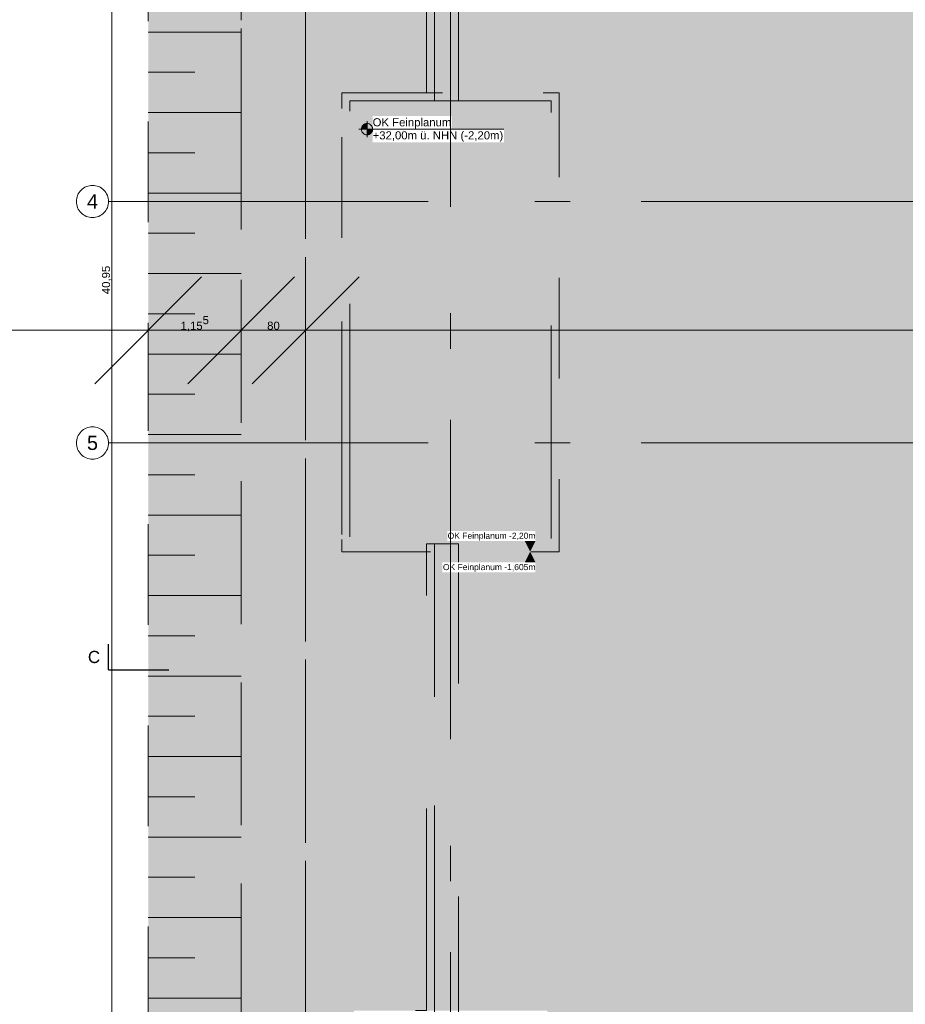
# Model space of a CAD drawing. Header units: metres. Extents: x -3716 to 31, y -1854 to 706.
# Tile 16 of 237: x -2567 to -2430, y 58 to 211. Entities that reach past the tile are written whole.
import ezdxf

# ---------------------------------------------------------------- set-up
doc = ezdxf.new("R2010")
doc.units = ezdxf.units.M
doc.header["$LTSCALE"] = 1.25
doc.header["$PDMODE"] = 1
doc.header["$PDSIZE"] = -2
for name, pattern in [('Linienart-34', [4.233, 2.116, -2.117]), ('Linienart-53', [5.291531, 3.175, -1.058062, 0.352704, -0.705764]), ('VW-01 Strichlinie kurz', [1.999894, 0.999947, -0.999947])]:
    doc.linetypes.add(name, pattern=pattern)
doc.layers.get('0').update_dxf_attribs({"lineweight": 25})
for name, color, linetype, lineweight in [('30 -32 Gründung-Baugrube', 7, 'VW-01 Strichlinie kurz', 9), ('70 -71 Achsen- 1 Gebäudeachsen', 7, 'Linienart-53', 18), ('70 -72 Beschriftung- 5 Höhenkoten', 7, 'Continuous', 15), ('70 -72 Beschriftung- 6 Schnittverläufe', 7, 'Linienart-53', 25), ('70 -73 Bauteildarst.- 2 verdeckt 0.15', 7, 'Linienart-34', 15), ('Keine', 7, 'Continuous', 9)]:
    doc.layers.add(name, color=color, linetype=linetype, lineweight=lineweight)
doc.layers.add('70 -76 Bemaßung- 2 Allgemein', color=7, linetype='Continuous', lineweight=5, true_color=0x6666cc)
doc.styles.add('Arial', font='arial.ttf')
doc.dimstyles.new('k+k_klein', dxfattribs={"dimtxt": 1.258608, "dimasz": 1.3255, "dimexe": 1.25, "dimexo": 3.75, "dimgap": 0.125, "dimtad": 1, "dimdec": 3, "dimtxsty": 'Arial', "dimblk": 'VW_SLASH', "dimblk1": 'VW_SLASH', "dimblk2": 'VW_SLASH', "dimcen": 0, "dimdle": 0.625, "dimadec": 3, "dimazin": 0, "dimtfac": 0.75, "dimtdec": 3, "dimtix": 1, "dimtmove": 0, "dimatfit": 0, "dimldrblk": 'VW_FILLEDARROW', "dimfxlon": 1, "dimfrac": 2, "dimtolj": 1, "dimarcsym": 0})

# ---------------------------------------------------------------- blocks, each defined once
blk = doc.blocks.new('Gruppe-8')
at = {"layer": '70 -73 Bauteildarst.- 2 verdeckt 0.15', "flags": 128}
for points in [[(-80.656, -0.147), (-80.656, 0.15), (-84.796, 0.15), (-84.796, -0.147), (-88.071, -0.147), (-88.071, -0.047), (-89.471, -0.047), (-89.471, -0.147), (-89.471, -0.147), (-89.471, 0.15), (-92.871, 0.15), (-92.871, -0.147), (-93.621, -0.147), (-93.621, 0.15), (-95.021, 0.15), (-95.021, -0.147), (-96.521, -0.147), (-96.521, -0.047), (-98.721, -0.047), (-98.721, 0.15), (-100.121, 0.15), (-100.121, -4.712), (-101.746, -4.712), (-101.746, -4.812), (-114.321, -4.812), (-114.321, -2.99), (-112.921, -2.99), (-112.921, 0.15), (-116.321, 0.15), (-116.321, -0.147), (-120.521, -0.147), (-120.521, 0.15), (-123.921, 0.15), (-123.921, -0.147), (-128.121, -0.147), (-128.121, 0.15), (-131.521, 0.15), (-131.521, -0.147), (-135.721, -0.147), (-135.721, 0.15), (-139.121, 0.15), (-139.121, -0.147), (-143.321, -0.147), (-143.321, 0.15), (-146.721, 0.15), (-146.721, -0.147), (-149.171, -0.147), (-149.171, -0.047), (-150.921, -0.047), (-150.921, 0.15), (-154.321, 0.15), (-154.321, -0.147), (-159.521, -0.147), (-159.521, 0.15), (-160.921, 0.15), (-160.921, -0.147), (-166.721, -0.147), (-166.721, 0.15), (-168.921, 0.15), (-168.921, -4.252), (-168.121, -4.252), (-168.121, -7.822), (-168.696, -7.822), (-168.696, -8.397), (-174.221, -8.397), (-174.221, -7.497), (-176.621, -7.497), (-176.621, -9.897), (-175.721, -9.897), (-175.721, -10.997), (-176.121, -10.997), (-176.121, -12.397), (-175.721, -12.397), (-175.721, -18.597), (-176.771, -18.597), (-176.771, -24.297), (-175.721, -24.298), (-175.721, -24.198), (-176.671, -24.197), (-176.671, -18.697), (-175.621, -18.697), (-175.621, -12.297), (-176.021, -12.297), (-176.021, -11.097), (-175.621, -11.097), (-175.621, -9.797), (-176.521, -9.797), (-176.521, -7.597), (-174.321, -7.597), (-174.321, -8.497), (-168.596, -8.497), (-168.596, -7.922), (-168.021, -7.922), (-168.021, -4.152), (-168.821, -4.152), (-168.821, 0.11), (-166.821, 0.11), (-166.821, -0.247), (-160.821, -0.247), (-160.821, 0.11), (-159.621, 0.11), (-159.621, -0.247), (-154.221, -0.247), (-154.221, 0.11), (-151.021, 0.11), (-151.021, -2.447), (-148.971, -2.447), (-148.971, -0.547), (-149.171, -0.547), (-149.171, -2.247), (-150.871, -2.247), (-150.871, -0.247), (-149.171, -0.247), (-146.621, -0.247), (-146.621, 0.11), (-143.421, 0.11), (-143.421, -0.247), (-139.021, -0.247), (-139.021, 0.11), (-135.821, 0.11), (-135.821, -0.247), (-131.421, -0.247), (-131.421, 0.11), (-128.221, 0.11), (-128.221, -0.247), (-123.821, -0.247), (-123.821, 0.11), (-120.621, 0.11), (-120.621, -0.247), (-116.221, -0.247), (-116.221, 0.11), (-113.021, 0.11), (-113.021, -2.89), (-114.421, -2.89), (-114.421, -4.912), (-98.821, -4.912), (-98.821, -7.447), (-101.746, -7.447), (-101.746, -5.212), (-101.946, -5.212), (-101.946, -7.647), (-98.621, -7.647), (-98.621, -4.712), (-100.021, -4.712), (-100.021, 0.11), (-98.821, 0.11), (-98.821, -0.247), (-96.521, -0.247), (-94.921, -0.247), (-94.921, 0.11), (-93.721, 0.11), (-93.721, -0.247), (-92.771, -0.247), (-92.771, 0.11), (-89.571, 0.11), (-89.571, -0.247), (-89.571, -0.247), (-89.571, -2.647), (-87.871, -2.647), (-87.871, -0.547), (-88.071, -0.547), (-88.071, -2.447), (-87.978, -2.54), (-88.026, -2.492), (-88.071, -2.447), (-89.371, -2.447), (-89.371, -0.247), (-88.071, -0.247), (-88.071, -0.221), (-88.071, -0.247), (-84.696, -0.247), (-84.696, -0.147), (-84.696, 0.11), (-80.756, 0.11), (-80.756, -0.247), (-79.546, -0.247), (-79.546, 0.108), (-78.046, 0.108), (-78.046, -0.247), (-75.421, -0.247), (-75.421, 0.11), (-73.921, 0.11), (-73.921, -0.247), (-68.121, -0.247), (-68.121, 0.11), (-64.721, 0.11), (-64.721, -0.247), (-59.871, -0.247), (-59.871, 0.11), (-56.471, 0.11), (-56.471, -0.247), (-25.921, -0.247), (-25.921, 0.11), (-24.421, 0.11), (-24.421, -8.497), (-19.121, -8.497), (-19.121, -6.147), (-14.721, -6.147), (-14.721, -8.497), (-10.771, -8.497), (-10.771, -5.797), (-6.571, -5.797), (-6.571, -8.497), (-1.671, -8.497), (-1.671, -7.447), (0.829, -7.447), (0.829, -12.947), (-0.221, -12.947), (-0.221, -18.697), (0.829, -18.697), (0.829, -24.197), (-0.221, -24.197), (-0.221, -30.097), (0.679, -30.097), (0.679, -32.297), (-0.221, -32.297), (-0.221, -38.672), (0.354, -38.672), (0.354, -40.222), (-1.196, -40.222), (-1.196, -39.647), (-7.571, -39.647), (-7.571, -40.547), (-9.771, -40.547), (-9.771, -39.647), (-15.821, -39.647), (-15.821, -40.547), (-18.021, -40.547), (-18.021, -39.647), (-24.071, -39.647), (-24.071, -40.547), (-26.271, -40.547), (-26.271, -38.347), (-25.371, -38.347), (-25.371, -35.177), (-25.471, -35.177), (-25.471, -38.247), (-26.371, -38.247), (-26.371, -40.647), (-23.971, -40.647), (-23.971, -39.747), (-18.121, -39.747), (-18.121, -40.647), (-15.721, -40.647), (-15.721, -39.747), (-9.871, -39.747), (-9.871, -40.647), (-7.471, -40.647), (-7.471, -39.747), (-1.296, -39.747), (-1.296, -40.322), (0.454, -40.322), (0.454, -38.572), (-0.121, -38.572), (-0.121, -32.397), (0.779, -32.397), (0.779, -29.997), (-0.121, -29.997), (-0.121, -24.297), (0.929, -24.297), (0.929, -18.597), (-0.121, -18.597), (-0.121, -13.047), (0.929, -13.047), (0.929, -7.347), (-1.771, -7.347), (-1.771, -8.397), (-6.471, -8.397), (-6.471, -5.697), (-10.871, -5.697), (-10.871, -8.397), (-14.621, -8.397), (-14.621, -6.047), (-19.221, -6.047), (-19.221, -8.397), (-24.321, -8.397), (-24.321, 0.15), (-26.021, 0.15), (-26.021, -0.147), (-29.021, -0.147), (-29.021, -0.047), (-50.196, -0.047), (-50.196, -0.147), (-56.371, -0.147), (-56.371, 0.15), (-59.971, 0.15), (-59.971, -0.147), (-64.621, -0.147), (-64.621, 0.15), (-68.221, 0.15), (-68.221, -0.147), (-73.821, -0.147), (-73.821, 0.15), (-75.521, 0.15), (-75.521, -0.147), (-77.946, -0.147), (-77.946, 0.15), (-79.646, 0.15), (-79.646, -0.147)], [(-49.071, -40.297), (-49.071, -34.497), (-26.021, -34.497), (-26.021, -34.397), (-49.171, -34.397), (-49.171, -40.197), (-50.671, -40.197), (-50.671, -39.647), (-57.071, -39.647), (-57.071, -40.547), (-59.271, -40.547), (-59.271, -39.647), (-65.321, -39.647), (-65.321, -40.547), (-67.521, -40.547), (-67.521, -39.647), (-73.896, -39.647), (-73.896, -40.222), (-75.446, -40.222), (-75.446, -38.672), (-74.871, -38.672), (-74.871, -35.197), (-75.671, -35.197), (-75.671, -34.397), (-98.821, -34.397), (-98.821, -40.047), (-100.021, -40.047), (-100.021, -39.647), (-105.271, -39.647), (-105.271, -41.197), (-108.771, -41.197), (-108.771, -39.647), (-112.871, -39.647), (-112.871, -41.197), (-116.371, -41.197), (-116.371, -39.647), (-120.471, -39.647), (-120.471, -41.197), (-123.971, -41.197), (-123.971, -39.647), (-128.071, -39.647), (-128.071, -41.197), (-131.571, -41.197), (-131.571, -39.647), (-135.671, -39.647), (-135.671, -41.197), (-139.171, -41.197), (-139.171, -39.647), (-143.271, -39.647), (-143.271, -41.197), (-146.771, -41.197), (-146.771, -39.647), (-150.871, -39.647), (-150.871, -41.197), (-154.371, -41.197), (-154.371, -39.647), (-159.621, -39.647), (-159.621, -40.047), (-160.821, -40.047), (-160.821, -39.647), (-167.046, -39.647), (-167.046, -40.222), (-168.596, -40.222), (-168.596, -39.647), (-174.646, -39.647), (-174.646, -40.222), (-176.196, -40.222), (-176.196, -38.672), (-175.621, -38.672), (-175.621, -32.297), (-176.521, -32.297), (-176.521, -30.097), (-175.621, -30.097), (-175.621, -24.198), (-175.721, -24.198), (-175.721, -29.997), (-176.621, -29.997), (-176.621, -32.397), (-175.721, -32.397), (-175.721, -38.572), (-176.296, -38.572), (-176.296, -40.322), (-174.546, -40.322), (-174.546, -39.747), (-168.696, -39.747), (-168.696, -40.322), (-166.946, -40.322), (-166.946, -39.747), (-160.921, -39.747), (-160.921, -40.147), (-159.521, -40.147), (-159.521, -39.747), (-154.471, -39.747), (-154.471, -41.297), (-150.771, -41.297), (-150.771, -39.747), (-146.871, -39.747), (-146.871, -41.297), (-143.171, -41.297), (-143.171, -39.747), (-139.271, -39.747), (-139.271, -41.297), (-135.571, -41.297), (-135.571, -39.747), (-131.671, -39.747), (-131.671, -41.297), (-127.971, -41.297), (-127.971, -39.747), (-124.071, -39.747), (-124.071, -41.297), (-120.371, -41.297), (-120.371, -39.747), (-116.471, -39.747), (-116.471, -41.297), (-112.771, -41.297), (-112.771, -39.747), (-108.871, -39.747), (-108.871, -41.297), (-105.171, -41.297), (-105.171, -39.747), (-100.121, -39.747), (-100.121, -40.147), (-98.721, -40.147), (-98.721, -34.497), (-75.771, -34.497), (-75.771, -35.297), (-74.971, -35.297), (-74.971, -38.572), (-75.546, -38.572), (-75.546, -40.322), (-73.796, -40.322), (-73.796, -39.747), (-67.621, -39.747), (-67.621, -40.647), (-65.221, -40.647), (-65.221, -39.747), (-59.371, -39.747), (-59.371, -40.647), (-56.971, -40.647), (-56.971, -39.747), (-50.771, -39.747), (-50.771, -40.297)]]:
    blk.add_lwpolyline(points, close=True, dxfattribs=at)
blk = doc.blocks.new('Gruppe-9')
at = {"layer": '70 -73 Bauteildarst.- 2 verdeckt 0.15', "flags": 128}
blk.add_lwpolyline([(-176.671, -18.697), (-174.171, -18.697), (-174.171, -24.197), (-176.671, -24.197)], close=True, dxfattribs=at)
blk = doc.blocks.new('Gruppe-10')
at = {"layer": '70 -73 Bauteildarst.- 2 verdeckt 0.15', "flags": 128}
for points in [[(-175.621, -18.697), (-175.621, -12.297), (-175.321, -12.297), (-175.321, -18.697)], [(-175.621, -30.097), (-175.621, -24.198), (-175.321, -24.198), (-175.321, -30.097)]]:
    blk.add_lwpolyline(points, close=True, dxfattribs=at)
blk = doc.blocks.new('Gruppe-11')
at = {"layer": '30 -32 Gründung-Baugrube', "color": 7}
blk.add_blockref('Gruppe-8', (0, 0), dxfattribs=at)
at = {"layer": '70 -73 Bauteildarst.- 2 verdeckt 0.15', "color": 7}
for name in ['Gruppe-9', 'Gruppe-10']:
    blk.add_blockref(name, (0, 0), dxfattribs=at)
blk = doc.blocks.new('Gruppe-29')
at = {"layer": '30 -32 Gründung-Baugrube', "color": 7, "transparency": 33554687}
for p, q in [((-179.176, -17.842), (-178.021, -17.842)), ((-179.176, -18.342), (-178.598, -18.342)), ((-179.176, -18.842), (-178.021, -18.842)), ((-179.176, -19.342), (-178.598, -19.342)), ((-179.176, -19.842), (-178.021, -19.842)), ((-179.176, -20.342), (-178.598, -20.342)), ((-179.176, -20.842), (-178.021, -20.842)), ((-179.176, -21.342), (-178.598, -21.342)), ((-179.176, -21.842), (-178.021, -21.842)), ((-179.176, -22.342), (-178.598, -22.342)), ((-179.176, -22.842), (-178.021, -22.842)), ((-179.176, -23.342), (-178.598, -23.342)), ((-179.176, -23.842), (-178.021, -23.842)), ((-179.176, -24.342), (-178.598, -24.342)), ((-179.176, -24.842), (-178.021, -24.842)), ((-179.176, -25.342), (-178.598, -25.342)), ((-179.176, -25.842), (-178.021, -25.842)), ((-179.176, -26.342), (-178.598, -26.342)), ((-179.176, -26.842), (-178.021, -26.842)), ((-179.176, -27.342), (-178.598, -27.342)), ((-179.176, -27.842), (-178.021, -27.842)), ((-179.176, -28.342), (-178.598, -28.342)), ((-179.176, -28.842), (-178.021, -28.842)), ((-179.176, -29.342), (-178.598, -29.342)), ((-179.176, -29.842), (-178.021, -29.842))]:
    blk.add_line(p, q, dxfattribs=at)
blk = doc.blocks.new('Gruppe-153')
at = {"layer": '30 -32 Gründung-Baugrube', "color": 7, "transparency": 33554687}
blk.add_blockref('Gruppe-29', (0, 0), dxfattribs=at)
blk = doc.blocks.new('Gruppe-243')
at = {"layer": '70 -72 Beschriftung- 5 Höhenkoten', "linetype": 'Continuous', "lineweight": 0}
h = blk.add_hatch(color=7, dxfattribs=at)
edge = h.paths.add_edge_path()
edge.add_arc((-176.459, -19.049), 0.07, 90, 180)
edge.add_line((-176.529, -19.049), (-176.459, -19.049))
edge.add_line((-176.459, -19.049), (-176.459, -18.979))
at = {"layer": '70 -72 Beschriftung- 5 Höhenkoten'}
blk.add_line((-176.459, -19.149), (-176.459, -18.949), dxfattribs=at)
at = {"layer": '70 -72 Beschriftung- 5 Höhenkoten', "flags": 128}
for points in [[(-176.459, -18.979, 0.414214), (-176.529, -19.049), (-176.459, -19.049)], [(-176.529, -19.049, 0.414214), (-176.459, -19.119), (-176.459, -19.049)]]:
    blk.add_lwpolyline(points, format="xyb", close=True, dxfattribs=at)
at = {"color": 255, "linetype": 'Continuous'}
blk.add_wipeout([(-176.389, -19.049), (-175.406, -19.049), (-175.406, -18.886), (-176.389, -18.886)], dxfattribs=at).dxf.layer = '70 -72 Beschriftung- 5 Höhenkoten'
at = {"layer": '70 -72 Beschriftung- 5 Höhenkoten', "insert": (-176.389, -18.913), "char_height": 0.10069, "attachment_point": 1, "line_spacing_factor": 0.96878, "style": 'Arial'}
blk.add_mtext('OK Feinplanum', dxfattribs=at)
at = {"color": 255, "linetype": 'Continuous'}
blk.add_wipeout([(-176.389, -19.211), (-174.759, -19.211), (-174.759, -19.049), (-176.389, -19.049)], dxfattribs=at).dxf.layer = '70 -72 Beschriftung- 5 Höhenkoten'
at = {"layer": '70 -72 Beschriftung- 5 Höhenkoten', "linetype": 'Continuous', "lineweight": 0}
h = blk.add_hatch(color=7, dxfattribs=at)
edge = h.paths.add_edge_path()
edge.add_arc((-176.459, -19.049), 0.07, 270, 360)
edge.add_line((-176.389, -19.049), (-176.459, -19.049))
edge.add_line((-176.459, -19.049), (-176.459, -19.119))
at = {"layer": '70 -72 Beschriftung- 5 Höhenkoten'}
blk.add_line((-176.559, -19.049), (-174.759, -19.049), dxfattribs=at)
at = {"layer": '70 -72 Beschriftung- 5 Höhenkoten', "flags": 128}
for points in [[(-176.389, -19.049, 0.414214), (-176.459, -18.979), (-176.459, -19.049)], [(-176.459, -19.119, 0.414214), (-176.389, -19.049), (-176.459, -19.049)]]:
    blk.add_lwpolyline(points, format="xyb", close=True, dxfattribs=at)
at = {"layer": '70 -72 Beschriftung- 5 Höhenkoten', "insert": (-176.389, -19.075), "char_height": 0.10069, "attachment_point": 1, "line_spacing_factor": 0.96878, "style": 'Arial'}
blk.add_mtext('+32,00m ü. NHN (-2,20m)', dxfattribs=at)
blk = doc.blocks.new('Gruppe-263')
at = {"layer": '70 -72 Beschriftung- 5 Höhenkoten', "color": 7}
blk.add_blockref('Gruppe-243', (0, 0), dxfattribs=at)
blk = doc.blocks.new('Gruppe-301')
at = {"color": 255}
blk.add_wipeout([(-175.522, -24.552), (-174.367, -24.552), (-174.367, -24.43), (-175.522, -24.43)], dxfattribs=at).dxf.layer = '70 -76 Bemaßung- 2 Allgemein'
at = {"layer": '70 -76 Bemaßung- 2 Allgemein', "color": 7, "linetype": 'Continuous'}
blk.add_solid([(-174.367, -24.43), (-174.433, -24.297), (-174.5, -24.43)], dxfattribs=at)
at = {"layer": '70 -76 Bemaßung- 2 Allgemein', "insert": (-174.367, -24.549), "char_height": 0.07552, "attachment_point": 9, "line_spacing_factor": 0.973705, "style": 'Arial'}
blk.add_mtext('OK Feinplanum -1,605m', dxfattribs=at)
blk = doc.blocks.new('Gruppe-302')
at = {"color": 255}
blk.add_wipeout([(-175.463, -24.163), (-174.367, -24.163), (-174.367, -24.042), (-175.463, -24.042)], dxfattribs=at).dxf.layer = '70 -76 Bemaßung- 2 Allgemein'
at = {"layer": '70 -76 Bemaßung- 2 Allgemein', "color": 7, "linetype": 'Continuous'}
blk.add_solid([(-174.367, -24.163), (-174.433, -24.297), (-174.5, -24.164)], dxfattribs=at)
at = {"layer": '70 -76 Bemaßung- 2 Allgemein', "insert": (-174.367, -24.16), "char_height": 0.07552, "attachment_point": 9, "line_spacing_factor": 0.973705, "style": 'Arial'}
blk.add_mtext('OK Feinplanum -2,20m', dxfattribs=at)
blk = doc.blocks.new('VW_SLASH')
at = {"color": 0, "linetype": 'ByBlock', "lineweight": -2, "transparency": 16777216}
blk.add_line((0.4715, 0), (-1, 0), dxfattribs=at)
at = {"color": 0, "lineweight": 5, "transparency": 16777216, "flags": 128}
blk.add_lwpolyline([(0.5004, 0.5004), (-0.5004, -0.5004)], dxfattribs=at)
blk = doc.blocks.new('*D526')
at = {"layer": '70 -76 Bemaßung- 2 Allgemein', "color": 0, "lineweight": -2}
for p, q in [((-182.876, -0.447), (-180.876, -0.447)), ((-179.626, -40.072), (-179.626, -1.773)), ((-180.971, -41.397), (-180.876, -41.397))]:
    blk.add_line(p, q, dxfattribs=at)
at = {"layer": 'Defpoints', "color": 0}
for p in [(-179.626, -0.447), (-179.126, -0.447), (-177.221, -41.397)]:
    blk.add_point(p, dxfattribs=at)
at = {"layer": '70 -76 Bemaßung- 2 Allgemein', "color": 0, "lineweight": -2, "xscale": 1.32550048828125, "yscale": 1.32550048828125, "zscale": 1.32550048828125}
for p, rotation in [((-179.626, -0.447), 90), ((-179.626, -41.397), 270)]:
    blk.add_blockref('VW_SLASH', p, dxfattribs=dict(at, rotation=rotation))
at = {"layer": '70 -76 Bemaßung- 2 Allgemein', "color": 0, "insert": (-179.691, -20.922), "char_height": 0.1007, "attachment_point": 5, "rotation": 90, "style": 'Arial'}
blk.add_mtext('\\A1;40,95', dxfattribs=at)
blk = doc.blocks.new('VW_FILLEDARROW')
at = {"linetype": 'Continuous', "lineweight": 0, "transparency": 16777216}
blk.add_hatch(color=0, dxfattribs=at).paths.add_polyline_path([(-2.8289, 0.758), (0, 0), (-2.8289, -0.758)])
at = {"color": 0, "lineweight": 5, "transparency": 16777216, "flags": 128}
blk.add_lwpolyline([(-2.8289, 0.758), (0, 0), (-2.8289, -0.758)], close=True, dxfattribs=at)
blk = doc.blocks.new('*D567')
at = {"layer": '70 -76 Bemaßung- 2 Allgemein', "color": 0, "lineweight": -2}
for p, q in [((-178.021, -17.797), (-178.021, -20.297)), ((-180.502, -21.547), (-181.827, -21.547)), ((-178.021, -21.547), (-179.176, -21.547)), ((-176.695, -21.547), (-175.37, -21.547)), ((-179.176, -22.092), (-179.176, -22.797))]:
    blk.add_line(p, q, dxfattribs=at)
at = {"layer": 'Defpoints', "color": 0}
for p in [(-179.176, -18.342), (-179.176, -21.547), (-178.021, -21.547)]:
    blk.add_point(p, dxfattribs=at)
at = {"layer": '70 -76 Bemaßung- 2 Allgemein', "color": 0, "lineweight": -2, "xscale": 1.32550048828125, "yscale": 1.32550048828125, "zscale": 1.32550048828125}
blk.add_blockref('VW_SLASH', (-179.176, -21.547), dxfattribs=at)
at = {"layer": '70 -76 Bemaßung- 2 Allgemein', "color": 0, "lineweight": -2, "xscale": 1.32550048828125, "yscale": 1.32550048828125, "zscale": 1.32550048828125, "rotation": 180}
blk.add_blockref('VW_SLASH', (-178.021, -21.547), dxfattribs=at)
at = {"layer": '70 -76 Bemaßung- 2 Allgemein', "color": 0, "insert": (-178.598, -21.465), "char_height": 0.10069, "attachment_point": 5, "style": 'Arial'}
blk.add_mtext('\\A1;1,15\\S5^ ;', dxfattribs=at)
blk = doc.blocks.new('*D568')
at = {"layer": '70 -76 Bemaßung- 2 Allgemein', "color": 0, "lineweight": -2}
for p, q in [((-178.021, -17.797), (-178.021, -20.297)), ((-177.221, -17.797), (-177.221, -20.297)), ((-179.347, -21.547), (-180.672, -21.547)), ((-177.221, -21.547), (-178.021, -21.547)), ((-175.895, -21.547), (-174.57, -21.547))]:
    blk.add_line(p, q, dxfattribs=at)
at = {"layer": 'Defpoints', "color": 0}
for p in [(-178.021, -21.547), (-178.021, -21.547), (-177.221, -21.547)]:
    blk.add_point(p, dxfattribs=at)
at = {"layer": '70 -76 Bemaßung- 2 Allgemein', "color": 0, "lineweight": -2, "xscale": 1.32550048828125, "yscale": 1.32550048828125, "zscale": 1.32550048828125}
blk.add_blockref('VW_SLASH', (-178.021, -21.547), dxfattribs=at)
at = {"layer": '70 -76 Bemaßung- 2 Allgemein', "color": 0, "lineweight": -2, "xscale": 1.32550048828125, "yscale": 1.32550048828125, "zscale": 1.32550048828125, "rotation": 180}
blk.add_blockref('VW_SLASH', (-177.221, -21.547), dxfattribs=at)
at = {"layer": '70 -76 Bemaßung- 2 Allgemein', "color": 0, "insert": (-177.621, -21.491), "char_height": 0.1007, "attachment_point": 5, "style": 'Arial'}
blk.add_mtext('\\A1;80', dxfattribs=at)
blk = doc.blocks.new('*D569')
at = {"layer": '70 -76 Bemaßung- 2 Allgemein', "color": 0, "lineweight": -2}
for p, q in [((-177.221, -17.797), (-177.221, -20.297)), ((-159.021, -18.081), (-159.021, -20.297)), ((-160.347, -21.547), (-175.895, -21.547))]:
    blk.add_line(p, q, dxfattribs=at)
at = {"layer": 'Defpoints', "color": 0}
for p in [(-177.221, -21.547), (-177.221, -21.547), (-159.021, -21.831)]:
    blk.add_point(p, dxfattribs=at)
at = {"layer": '70 -76 Bemaßung- 2 Allgemein', "color": 0, "lineweight": -2, "xscale": 1.32550048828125, "yscale": 1.32550048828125, "zscale": 1.32550048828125, "rotation": 180}
blk.add_blockref('VW_SLASH', (-177.221, -21.547), dxfattribs=at)
at = {"layer": '70 -76 Bemaßung- 2 Allgemein', "color": 0, "lineweight": -2, "xscale": 1.32550048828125, "yscale": 1.32550048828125, "zscale": 1.32550048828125}
blk.add_blockref('VW_SLASH', (-159.021, -21.547), dxfattribs=at)
at = {"layer": '70 -76 Bemaßung- 2 Allgemein', "color": 0, "insert": (-168.121, -21.482), "char_height": 0.1007, "attachment_point": 5, "style": 'Arial'}
blk.add_mtext('\\A1;18,20', dxfattribs=at)
blk = doc.blocks.new('Gruppe-526')
at = {"layer": 'Keine', "color": 7, "linetype": 'Continuous', "lineweight": 25, "transparency": 33554687}
blk.add_line((-179.668, -25.765), (-179.668, -25.448), dxfattribs=at)
at = {"color": 255, "linetype": 'Continuous', "lineweight": 5, "transparency": 33554687}
blk.add_wipeout([(-179.925, -25.728), (-179.768, -25.728), (-179.768, -25.485), (-179.925, -25.485)], dxfattribs=at).dxf.layer = 'Keine'
at = {"layer": 'Keine', "color": 7, "transparency": 33554687, "insert": (-179.925, -25.606), "char_height": 0.151, "attachment_point": 4, "line_spacing_factor": 0.970891, "style": 'Arial'}
blk.add_mtext('C', dxfattribs=at)
blk = doc.blocks.new('Gruppe-527')
at = {"layer": '70 -72 Beschriftung- 6 Schnittverläufe', "transparency": 33554687}
blk.add_line((-179.668, -25.765), (-178.918, -25.765), dxfattribs=at)
at = {"layer": '70 -72 Beschriftung- 6 Schnittverläufe', "color": 7, "transparency": 33554687}
blk.add_blockref('Gruppe-526', (0, 0), dxfattribs=at)
blk = doc.blocks.new('_Achsen (3D)')
at = {"layer": '70 -71 Achsen- 1 Gebäudeachsen', "transparency": 33554687}
for p, q in [((-175.421, 3.8), (-175.421, -46.172)), ((-179.668, -19.947), (3.826, -19.947)), ((-179.668, -22.947), (3.826, -22.947))]:
    blk.add_line(p, q, dxfattribs=at)
at = {"layer": '70 -72 Beschriftung- 6 Schnittverläufe'}
blk.add_blockref('Gruppe-527', (0, 0), dxfattribs=at)
at = {"color": 255, "transparency": 33554687}
for points in [[(-179.668, -19.947), (-179.669, -19.967), (-179.672, -19.986), (-179.677, -20.005), (-179.683, -20.024), (-179.692, -20.041), (-179.702, -20.058), (-179.713, -20.074), (-179.727, -20.088), (-179.741, -20.102), (-179.757, -20.113), (-179.774, -20.123), (-179.791, -20.132), (-179.81, -20.138), (-179.829, -20.143), (-179.848, -20.146), (-179.868, -20.147), (-179.888, -20.146), (-179.907, -20.143), (-179.926, -20.138), (-179.945, -20.132), (-179.962, -20.123), (-179.979, -20.113), (-179.995, -20.102), (-180.009, -20.088), (-180.023, -20.074), (-180.034, -20.058), (-180.044, -20.041), (-180.053, -20.024), (-180.059, -20.005), (-180.064, -19.986), (-180.067, -19.967), (-180.068, -19.947), (-180.067, -19.927), (-180.064, -19.908), (-180.059, -19.889), (-180.053, -19.871), (-180.044, -19.853), (-180.034, -19.836), (-180.023, -19.82), (-180.009, -19.806), (-179.995, -19.792), (-179.979, -19.781), (-179.962, -19.771), (-179.945, -19.762), (-179.926, -19.756), (-179.907, -19.751), (-179.888, -19.748), (-179.868, -19.747), (-179.848, -19.748), (-179.829, -19.751), (-179.81, -19.756), (-179.791, -19.762), (-179.774, -19.771), (-179.757, -19.781), (-179.741, -19.792), (-179.727, -19.806), (-179.713, -19.82), (-179.702, -19.836), (-179.692, -19.853), (-179.683, -19.871), (-179.677, -19.889), (-179.672, -19.908), (-179.669, -19.927)], [(-179.668, -22.947), (-179.669, -22.967), (-179.672, -22.986), (-179.677, -23.005), (-179.683, -23.024), (-179.692, -23.041), (-179.702, -23.058), (-179.713, -23.074), (-179.727, -23.088), (-179.741, -23.102), (-179.757, -23.113), (-179.774, -23.123), (-179.791, -23.132), (-179.81, -23.138), (-179.829, -23.143), (-179.848, -23.146), (-179.868, -23.147), (-179.888, -23.146), (-179.907, -23.143), (-179.926, -23.138), (-179.945, -23.132), (-179.962, -23.123), (-179.979, -23.113), (-179.995, -23.102), (-180.009, -23.088), (-180.023, -23.074), (-180.034, -23.058), (-180.044, -23.041), (-180.053, -23.024), (-180.059, -23.005), (-180.064, -22.986), (-180.067, -22.967), (-180.068, -22.947), (-180.067, -22.927), (-180.064, -22.908), (-180.059, -22.889), (-180.053, -22.871), (-180.044, -22.853), (-180.034, -22.836), (-180.023, -22.82), (-180.009, -22.806), (-179.995, -22.792), (-179.979, -22.781), (-179.962, -22.771), (-179.945, -22.762), (-179.926, -22.756), (-179.907, -22.751), (-179.888, -22.748), (-179.868, -22.747), (-179.848, -22.748), (-179.829, -22.751), (-179.81, -22.756), (-179.791, -22.762), (-179.774, -22.771), (-179.757, -22.781), (-179.741, -22.792), (-179.727, -22.806), (-179.713, -22.82), (-179.702, -22.836), (-179.692, -22.853), (-179.683, -22.871), (-179.677, -22.889), (-179.672, -22.908), (-179.669, -22.927)]]:
    blk.add_wipeout(points, dxfattribs=at).dxf.layer = 'Keine'
at = {"layer": 'Keine', "transparency": 33554687, "flags": 128}
for points in [[(-179.668, -19.947), (-179.669, -19.967), (-179.672, -19.986), (-179.677, -20.005), (-179.683, -20.024), (-179.692, -20.041), (-179.702, -20.058), (-179.713, -20.074), (-179.727, -20.088), (-179.741, -20.102), (-179.757, -20.113), (-179.774, -20.123), (-179.791, -20.132), (-179.81, -20.138), (-179.829, -20.143), (-179.848, -20.146), (-179.868, -20.147), (-179.888, -20.146), (-179.907, -20.143), (-179.926, -20.138), (-179.945, -20.132), (-179.962, -20.123), (-179.979, -20.113), (-179.995, -20.102), (-180.009, -20.088), (-180.023, -20.074), (-180.034, -20.058), (-180.044, -20.041), (-180.053, -20.024), (-180.059, -20.005), (-180.064, -19.986), (-180.067, -19.967), (-180.068, -19.947), (-180.067, -19.927), (-180.064, -19.908), (-180.059, -19.889), (-180.053, -19.871), (-180.044, -19.853), (-180.034, -19.836), (-180.023, -19.82), (-180.009, -19.806), (-179.995, -19.792), (-179.979, -19.781), (-179.962, -19.771), (-179.945, -19.762), (-179.926, -19.756), (-179.907, -19.751), (-179.888, -19.748), (-179.868, -19.747), (-179.848, -19.748), (-179.829, -19.751), (-179.81, -19.756), (-179.791, -19.762), (-179.774, -19.771), (-179.757, -19.781), (-179.741, -19.792), (-179.727, -19.806), (-179.713, -19.82), (-179.702, -19.836), (-179.692, -19.853), (-179.683, -19.871), (-179.677, -19.889), (-179.672, -19.908), (-179.669, -19.927)], [(-179.668, -22.947), (-179.669, -22.967), (-179.672, -22.986), (-179.677, -23.005), (-179.683, -23.024), (-179.692, -23.041), (-179.702, -23.058), (-179.713, -23.074), (-179.727, -23.088), (-179.741, -23.102), (-179.757, -23.113), (-179.774, -23.123), (-179.791, -23.132), (-179.81, -23.138), (-179.829, -23.143), (-179.848, -23.146), (-179.868, -23.147), (-179.888, -23.146), (-179.907, -23.143), (-179.926, -23.138), (-179.945, -23.132), (-179.962, -23.123), (-179.979, -23.113), (-179.995, -23.102), (-180.009, -23.088), (-180.023, -23.074), (-180.034, -23.058), (-180.044, -23.041), (-180.053, -23.024), (-180.059, -23.005), (-180.064, -22.986), (-180.067, -22.967), (-180.068, -22.947), (-180.067, -22.927), (-180.064, -22.908), (-180.059, -22.889), (-180.053, -22.871), (-180.044, -22.853), (-180.034, -22.836), (-180.023, -22.82), (-180.009, -22.806), (-179.995, -22.792), (-179.979, -22.781), (-179.962, -22.771), (-179.945, -22.762), (-179.926, -22.756), (-179.907, -22.751), (-179.888, -22.748), (-179.868, -22.747), (-179.848, -22.748), (-179.829, -22.751), (-179.81, -22.756), (-179.791, -22.762), (-179.774, -22.771), (-179.757, -22.781), (-179.741, -22.792), (-179.727, -22.806), (-179.713, -22.82), (-179.702, -22.836), (-179.692, -22.853), (-179.683, -22.871), (-179.677, -22.889), (-179.672, -22.908), (-179.669, -22.927)]]:
    blk.add_lwpolyline(points, close=True, dxfattribs=at)
at = {"layer": 'Keine', "transparency": 33554687, "char_height": 0.176, "attachment_point": 5, "line_spacing_factor": 0.970891, "style": 'Arial'}
for s, insert in [('4', (-179.868, -19.947)), ('5', (-179.868, -22.947))]:
    blk.add_mtext(s, dxfattribs=dict(at, insert=insert))
blk = doc.blocks.new('Gruppe-493')
at = {"layer": '70 -76 Bemaßung- 2 Allgemein'}
dim = blk.add_linear_dim(base=(-179.626, -0.44704), p1=(-177.221, -41.39704), p2=(-179.126, -0.44704), angle=270, text='40,95', dimstyle='k+k_klein', override={"dimtxt": 0.100689, "dimgap": 0.005, "dimdec": 4, "dimpost": '<>', "dimtxsty": 'Arial', "dimtmove": 2}, dxfattribs=at)
dim.commit()
dim.dimension.update_dxf_attribs({"geometry": '*D526', "text_midpoint": (-179.69146, -20.92204)})
blk = doc.blocks.new('Gruppe-495')
at = {"layer": '70 -76 Bemaßung- 2 Allgemein'}
for base, p1, p2, text, picture, middle in [((-179.176, -21.54704), (-178.021, -21.54704), (-179.176, -18.34204), '1,15\\S5^ ;', '*D567', (-178.5985, -21.46485)), ((-178.021, -21.54704), (-177.221, -21.54704), (-178.021, -21.54704), '80', '*D568', (-177.621, -21.49064)), ((-177.221, -21.54704), (-159.021, -21.83099), (-177.221, -21.54704), '18,20', '*D569', (-168.121, -21.48158))]:
    dim = blk.add_linear_dim(base=base, p1=p1, p2=p2, text=text, dimstyle='k+k_klein', override={"dimtxt": 0.100689, "dimgap": 0.005, "dimdec": 4, "dimpost": '<>', "dimtxsty": 'Arial', "dimtmove": 2}, dxfattribs=at)
    dim.commit()
    dim.dimension.update_dxf_attribs({"geometry": picture, "text_midpoint": middle})
blk = doc.blocks.new('_Feinplanum 2D (2D)')
at = {"layer": '30 -32 Gründung-Baugrube', "linetype": 'Continuous', "lineweight": 0, "true_color": 0xfffdee}
h = blk.add_hatch(color=7, dxfattribs=at)
h.paths.add_polyline_path([(3.234, 2.208), (3.234, -3.255), (2.984, -4.188), (2.984, -7.283), (4.962, -7.283), (4.962, -10.133), (2.654, -10.133), (2.654, -15.181), (4.962, -15.181), (4.962, -18.031), (2.984, -18.031), (2.984, -43.352), (-34.742, -43.352), (-34.742, -45.105), (-41.182, -45.105), (-41.182, -44.674), (-49.965, -44.674), (-49.965, -43.352), (-84.242, -43.352), (-84.242, -45.104), (-90.682, -45.104), (-90.682, -44.674), (-99.465, -44.674), (-99.465, -43.352), (-160.892, -43.352), (-160.892, -45.104), (-167.332, -45.104), (-167.332, -44.674), (-176.115, -44.674), (-176.115, -43.352), (-179.176, -43.352), (-179.176, 2.208), (-156.666, 2.208), (-156.666, 2.555), (-146.526, 2.555), (-146.526, 2.208), (-52.841, 2.208), (-52.841, 2.398), (-26.376, 2.398), (-26.376, 2.208)])
h.paths.add_polyline_path([(-178.021, 1.053), (-178.021, -42.197), (-174.115, -42.197), (-174.115, -42.674), (-171.875, -42.674), (-171.875, -42.228), (-169.941, -42.228), (-169.941, -42.674), (-167.701, -42.674), (-167.701, -42.197), (-165.332, -42.197), (-165.332, -43.104), (-162.892, -43.104), (-162.892, -42.197), (-97.465, -42.197), (-97.465, -42.674), (-95.225, -42.674), (-95.225, -42.197), (-93.291, -42.197), (-93.291, -42.674), (-91.051, -42.674), (-91.051, -42.197), (-88.682, -42.197), (-88.682, -43.104), (-86.242, -43.104), (-86.242, -42.197), (-53.001, -42.197), (-53.001, -41.897), (-52.999, -41.897), (-52.999, -42.197), (-47.965, -42.197), (-47.965, -42.674), (-45.725, -42.674), (-45.725, -42.197), (-43.791, -42.197), (-43.791, -42.674), (-41.551, -42.674), (-41.551, -42.197), (-39.182, -42.197), (-39.182, -43.104), (-36.742, -43.104), (-36.742, -42.197), (-16.711, -42.197), (-16.711, -42.196), (-13.63, -42.197), (1.829, -42.197), (1.829, -4.036), (2.079, -3.103), (2.079, 1.053), (-16.711, 1.053), (-27.531, 1.053), (-27.531, 1.243), (-51.686, 1.243), (-51.686, 1.053), (-53.001, 1.053), (-88.896, 1.053), (-106.641, 1.053), (-147.681, 1.053), (-147.681, 1.4), (-155.511, 1.4), (-155.511, 1.053)])
at = {"layer": '30 -32 Gründung-Baugrube', "linetype": 'Continuous', "lineweight": 0}
h = blk.add_hatch(color=254, dxfattribs=at)
h.paths.add_polyline_path([(-52.999, -42.197), (-53.001, -42.197), (-86.242, -42.197), (-86.242, -43.104), (-88.682, -43.104), (-88.682, -42.197), (-88.896, -42.197), (-88.896, -42.197), (-91.051, -42.197), (-91.051, -42.674), (-93.291, -42.674), (-93.291, -42.197), (-95.225, -42.197), (-95.225, -42.674), (-97.465, -42.674), (-97.465, -42.197), (-162.892, -42.197), (-162.892, -43.104), (-165.332, -43.104), (-165.332, -42.197), (-167.701, -42.197), (-167.701, -42.674), (-169.941, -42.674), (-169.941, -42.197), (-171.875, -42.197), (-171.875, -42.674), (-174.115, -42.674), (-174.115, -42.197), (-178.021, -42.197), (-178.021, 1.053), (-106.641, 1.053), (-88.896, 1.053), (-53.001, 1.053), (-16.711, 1.053), (2.079, 1.053), (2.079, -3.103), (1.829, -4.036), (1.829, -42.197), (-13.63, -42.197), (-16.711, -42.196), (-16.711, -42.197), (-36.742, -42.197), (-36.742, -43.104), (-39.182, -43.104), (-39.182, -42.197), (-41.551, -42.197), (-41.551, -42.674), (-43.791, -42.674), (-43.791, -42.197), (-45.725, -42.197), (-45.725, -42.674), (-47.965, -42.674), (-47.965, -42.197)])
h.paths.add_polyline_path([(-106.641, 0.253), (-177.221, 0.253), (-177.221, -41.397), (-174.115, -41.397), (-174.115, -40.677), (-171.875, -40.677), (-171.875, -41.397), (-169.941, -41.397), (-169.941, -40.677), (-167.701, -40.677), (-167.701, -41.397), (-165.332, -41.397), (-165.332, -40.004), (-162.892, -40.004), (-162.892, -41.397), (-97.465, -41.397), (-97.465, -40.677), (-95.225, -40.677), (-95.225, -41.397), (-93.291, -41.397), (-93.291, -40.677), (-91.051, -40.677), (-91.051, -41.397), (-88.896, -41.397), (-88.896, -41.397), (-88.682, -41.397), (-88.682, -40.004), (-86.242, -40.004), (-86.242, -41.397), (-71.546, -41.397), (-71.546, 0.253), (-88.896, 0.253)])
h.paths.add_polyline_path([(-70.746, -41.397), (-53.001, -41.397), (-52.999, -41.397), (-47.965, -41.397), (-47.965, -40.677), (-45.725, -40.677), (-45.725, -41.397), (-43.791, -41.397), (-43.791, -40.677), (-41.551, -40.677), (-41.551, -41.397), (-39.182, -41.397), (-39.182, -40.004), (-36.742, -40.004), (-36.742, -41.397), (-16.711, -41.397), (-16.711, -41.398), (1.029, -41.397), (1.029, -3.93), (1.279, -2.997), (1.279, 0.253), (-16.711, 0.253), (-53.001, 0.253), (-70.746, 0.253)])
at = {"layer": '30 -32 Gründung-Baugrube', "linetype": 'Continuous', "lineweight": 0, "true_color": 0xfffbdf}
h = blk.add_hatch(color=7, dxfattribs=at)
h.paths.add_polyline_path([(-148.281, 0.253), (-148.281, -3.58), (-154.911, -3.58), (-154.911, 0.253), (-173.821, 0.253), (-173.821, -3.15), (-177.221, -3.15), (-177.221, -41.397), (-174.115, -41.397), (-174.115, -41.397), (-174.96, -41.397), (-174.96, -40.322), (-176.296, -40.322), (-176.296, -38.572), (-174.546, -38.572), (-174.546, -39.832), (-171.03, -39.832), (-171.03, -41.397), (-171.875, -41.397), (-171.875, -41.397), (-169.941, -41.397), (-169.941, -41.397), (-170.786, -41.397), (-170.786, -39.832), (-168.696, -39.832), (-168.696, -38.572), (-166.946, -38.572), (-166.946, -39.832), (-166.856, -39.832), (-166.856, -41.397), (-167.701, -41.397), (-167.701, -41.397), (-165.332, -41.397), (-165.332, -41.397), (-166.177, -41.397), (-166.177, -39.159), (-162.047, -39.159), (-162.047, -41.397), (-162.892, -41.397), (-162.892, -41.397), (-97.465, -41.397), (-97.465, -41.397), (-98.31, -41.397), (-98.31, -39.832), (-94.38, -39.832), (-94.38, -41.397), (-95.225, -41.397), (-95.225, -41.397), (-93.291, -41.397), (-93.291, -41.397), (-94.136, -41.397), (-94.136, -39.832), (-92.046, -39.832), (-92.046, -38.672), (-90.296, -38.672), (-90.296, -39.832), (-90.206, -39.832), (-90.206, -41.397), (-91.051, -41.397), (-91.051, -41.397), (-88.896, -41.397), (-88.896, -41.397), (-89.527, -41.397), (-89.527, -39.159), (-85.397, -39.159), (-85.397, -41.397), (-71.546, -41.397), (-71.546, 0.253), (-87.181, 0.253), (-87.181, -3.337), (-90.261, -3.337), (-90.261, -2.99), (-100.121, -2.99), (-100.121, 0.253), (-106.641, 0.253)])
h.paths.add_polyline_path([(-166.061, -4.532), (-159.621, -4.532), (-159.621, -10.737), (-166.061, -10.737)])
h.paths.add_polyline_path([(-166.946, -9.572), (-168.696, -9.572), (-168.696, -7.822), (-166.946, -7.822)])
h.paths.add_polyline_path([(-159.521, -3.197), (-160.921, -3.197), (-160.921, 0.15), (-159.521, 0.15)])
h.paths.add_polyline_path([(-135.721, -2.99), (-139.121, -2.99), (-139.121, 0.15), (-135.721, 0.15)])
h.paths.add_polyline_path([(-120.521, -2.99), (-123.921, -2.99), (-123.921, 0.15), (-120.521, 0.15)])
h.paths.add_polyline_path([(-105.321, -3.15), (-108.721, -3.15), (-108.721, 0.15), (-105.321, 0.15)])
h.paths.add_polyline_path([(-73.821, -2.99), (-75.521, -2.99), (-75.521, 0.15), (-73.821, 0.15)])
h.paths.add_polyline_path([(-73.471, -29.397), (-75.871, -29.397), (-75.871, -26.997), (-73.471, -26.997)])
h.paths.add_polyline_path([(-73.796, -40.322), (-75.546, -40.322), (-75.546, -38.572), (-73.796, -38.572)])
h.paths.add_polyline_path([(-112.771, -41.297), (-116.471, -41.297), (-116.471, -37.597), (-112.771, -37.597)])
h.paths.add_polyline_path([(-127.971, -41.297), (-131.671, -41.297), (-131.671, -37.597), (-127.971, -37.597)])
h.paths.add_polyline_path([(-143.171, -41.297), (-146.871, -41.297), (-146.871, -37.597), (-143.171, -37.597)])
h.paths.add_polyline_path([(-174.221, -32.397), (-176.621, -32.397), (-176.621, -29.997), (-174.221, -29.997)])
h.paths.add_polyline_path([(-159.021, -13.047), (-100.621, -13.047), (-100.621, -37.097), (-159.021, -37.097)])
h.paths.add_polyline_path([(-103.531, -3.127), (-97.386, -3.127), (-97.386, -9.232), (-103.531, -9.232)])
h.paths.add_polyline_path([(-176.771, -18.597), (-174.071, -18.597), (-174.071, -24.297), (-176.771, -24.297)])
h.paths.add_polyline_path([(-154.471, -37.597), (-150.771, -37.597), (-150.771, -41.297), (-154.471, -41.297)])
h.paths.add_polyline_path([(-139.271, -37.597), (-135.571, -37.597), (-135.571, -41.297), (-139.271, -41.297)])
h.paths.add_polyline_path([(-124.071, -37.597), (-120.371, -37.597), (-120.371, -41.297), (-124.071, -41.297)])
h.paths.add_polyline_path([(-108.871, -37.597), (-105.171, -37.597), (-105.171, -41.297), (-108.871, -41.297)])
h.paths.add_polyline_path([(-83.796, -38.672), (-82.046, -38.672), (-82.046, -40.422), (-83.796, -40.422)])
h.paths.add_polyline_path([(-75.871, -21.747), (-73.471, -21.747), (-73.471, -24.147), (-75.871, -24.147)])
h.paths.add_polyline_path([(-79.646, 0.15), (-77.946, 0.15), (-77.946, -2.892), (-79.646, -2.892)])
h.paths.add_polyline_path([(-84.796, 0.15), (-80.656, 0.15), (-80.656, -3.39), (-84.796, -3.39)])
h.paths.add_polyline_path([(-116.321, 0.15), (-112.921, 0.15), (-112.921, -2.99), (-116.321, -2.99)])
h.paths.add_polyline_path([(-131.521, 0.15), (-128.121, 0.15), (-128.121, -2.99), (-131.521, -2.99)])
h.paths.add_polyline_path([(-146.721, 0.15), (-143.321, 0.15), (-143.321, -2.99), (-146.721, -2.99)])
h.paths.add_polyline_path([(-168.921, 0.15), (-166.721, 0.15), (-166.721, -3.14), (-168.921, -3.14)])
h.paths.add_polyline_path([(-176.621, -7.497), (-174.221, -7.497), (-174.221, -9.897), (-176.621, -9.897)])
at = {"layer": '30 -32 Gründung-Baugrube', "linetype": 'Continuous', "lineweight": 0, "true_color": 0xebebd1}
blk.add_hatch(color=254, dxfattribs=at).paths.add_polyline_path([(-176.771, -18.597), (-174.071, -18.597), (-174.071, -24.297), (-176.771, -24.297)])
at = {"layer": '30 -32 Gründung-Baugrube', "flags": 128}
for points in [[(3.234, 2.208), (3.234, -3.255), (2.984, -4.188), (2.984, -7.283), (4.962, -7.283), (4.962, -10.133), (2.654, -10.133), (2.654, -15.181), (4.962, -15.181), (4.962, -18.031), (2.984, -18.031), (2.984, -43.352), (-34.742, -43.352), (-34.742, -45.105), (-41.182, -45.105), (-41.182, -44.674), (-49.965, -44.674), (-49.965, -43.352), (-84.242, -43.352), (-84.242, -45.104), (-90.682, -45.104), (-90.682, -44.674), (-99.465, -44.674), (-99.465, -43.352), (-160.892, -43.352), (-160.892, -45.104), (-167.332, -45.104), (-167.332, -44.674), (-176.115, -44.674), (-176.115, -43.352), (-179.176, -43.352), (-179.176, 2.208), (-156.666, 2.208), (-156.666, 2.555), (-146.526, 2.555), (-146.526, 2.208), (-52.841, 2.208), (-52.841, 2.398), (-26.376, 2.398), (-26.376, 2.208)], [(-178.021, 1.053), (-178.021, -42.197), (-174.115, -42.197), (-174.115, -42.674), (-171.875, -42.674), (-171.875, -42.228), (-169.941, -42.228), (-169.941, -42.674), (-167.701, -42.674), (-167.701, -42.197), (-165.332, -42.197), (-165.332, -43.104), (-162.892, -43.104), (-162.892, -42.197), (-97.465, -42.197), (-97.465, -42.674), (-95.225, -42.674), (-95.225, -42.197), (-93.291, -42.197), (-93.291, -42.674), (-91.051, -42.674), (-91.051, -42.197), (-88.682, -42.197), (-88.682, -43.104), (-86.242, -43.104), (-86.242, -42.197), (-53.001, -42.197), (-53.001, -41.897), (-52.999, -41.897), (-52.999, -42.197), (-47.965, -42.197), (-47.965, -42.674), (-45.725, -42.674), (-45.725, -42.197), (-43.791, -42.197), (-43.791, -42.674), (-41.551, -42.674), (-41.551, -42.197), (-39.182, -42.197), (-39.182, -43.104), (-36.742, -43.104), (-36.742, -42.197), (-16.711, -42.197), (-16.711, -42.196), (-13.63, -42.197), (1.829, -42.197), (1.829, -4.036), (2.079, -3.103), (2.079, 1.053), (-16.711, 1.053), (-27.531, 1.053), (-27.531, 1.243), (-51.686, 1.243), (-51.686, 1.053), (-53.001, 1.053), (-88.896, 1.053), (-106.641, 1.053), (-147.681, 1.053), (-147.681, 1.4), (-155.511, 1.4), (-155.511, 1.053)], [(-52.999, -42.197), (-53.001, -42.197), (-86.242, -42.197), (-86.242, -43.104), (-88.682, -43.104), (-88.682, -42.197), (-88.896, -42.197), (-88.896, -42.197), (-91.051, -42.197), (-91.051, -42.674), (-93.291, -42.674), (-93.291, -42.197), (-95.225, -42.197), (-95.225, -42.674), (-97.465, -42.674), (-97.465, -42.197), (-162.892, -42.197), (-162.892, -43.104), (-165.332, -43.104), (-165.332, -42.197), (-167.701, -42.197), (-167.701, -42.674), (-169.941, -42.674), (-169.941, -42.197), (-171.875, -42.197), (-171.875, -42.674), (-174.115, -42.674), (-174.115, -42.197), (-178.021, -42.197), (-178.021, 1.053), (-106.641, 1.053), (-88.896, 1.053), (-53.001, 1.053), (-16.711, 1.053), (2.079, 1.053), (2.079, -3.103), (1.829, -4.036), (1.829, -42.197), (-13.63, -42.197), (-16.711, -42.196), (-16.711, -42.197), (-36.742, -42.197), (-36.742, -43.104), (-39.182, -43.104), (-39.182, -42.197), (-41.551, -42.197), (-41.551, -42.674), (-43.791, -42.674), (-43.791, -42.197), (-45.725, -42.197), (-45.725, -42.674), (-47.965, -42.674), (-47.965, -42.197)], [(-106.641, 0.253), (-177.221, 0.253), (-177.221, -41.397), (-174.115, -41.397), (-174.115, -40.677), (-171.875, -40.677), (-171.875, -41.397), (-169.941, -41.397), (-169.941, -40.677), (-167.701, -40.677), (-167.701, -41.397), (-165.332, -41.397), (-165.332, -40.004), (-162.892, -40.004), (-162.892, -41.397), (-97.465, -41.397), (-97.465, -40.677), (-95.225, -40.677), (-95.225, -41.397), (-93.291, -41.397), (-93.291, -40.677), (-91.051, -40.677), (-91.051, -41.397), (-88.896, -41.397), (-88.896, -41.397), (-88.682, -41.397), (-88.682, -40.004), (-86.242, -40.004), (-86.242, -41.397), (-71.546, -41.397), (-71.546, 0.253), (-88.896, 0.253)], [(-148.281, 0.253), (-148.281, -3.58), (-154.911, -3.58), (-154.911, 0.253), (-173.821, 0.253), (-173.821, -3.15), (-177.221, -3.15), (-177.221, -41.397), (-174.115, -41.397), (-174.115, -41.397), (-174.96, -41.397), (-174.96, -40.322), (-176.296, -40.322), (-176.296, -38.572), (-174.546, -38.572), (-174.546, -39.832), (-171.03, -39.832), (-171.03, -41.397), (-171.875, -41.397), (-171.875, -41.397), (-169.941, -41.397), (-169.941, -41.397), (-170.786, -41.397), (-170.786, -39.832), (-168.696, -39.832), (-168.696, -38.572), (-166.946, -38.572), (-166.946, -39.832), (-166.856, -39.832), (-166.856, -41.397), (-167.701, -41.397), (-167.701, -41.397), (-165.332, -41.397), (-165.332, -41.397), (-166.177, -41.397), (-166.177, -39.159), (-162.047, -39.159), (-162.047, -41.397), (-162.892, -41.397), (-162.892, -41.397), (-97.465, -41.397), (-97.465, -41.397), (-98.31, -41.397), (-98.31, -39.832), (-94.38, -39.832), (-94.38, -41.397), (-95.225, -41.397), (-95.225, -41.397), (-93.291, -41.397), (-93.291, -41.397), (-94.136, -41.397), (-94.136, -39.832), (-92.046, -39.832), (-92.046, -38.672), (-90.296, -38.672), (-90.296, -39.832), (-90.206, -39.832), (-90.206, -41.397), (-91.051, -41.397), (-91.051, -41.397), (-88.896, -41.397), (-88.896, -41.397), (-89.527, -41.397), (-89.527, -39.159), (-85.397, -39.159), (-85.397, -41.397), (-71.546, -41.397), (-71.546, 0.253), (-87.181, 0.253), (-87.181, -3.337), (-90.261, -3.337), (-90.261, -2.99), (-100.121, -2.99), (-100.121, 0.253), (-106.641, 0.253)], [(-176.771, -18.597), (-174.071, -18.597), (-174.071, -24.297), (-176.771, -24.297)], [(-176.771, -18.597), (-174.071, -18.597), (-174.071, -24.297), (-176.771, -24.297)]]:
    blk.add_lwpolyline(points, close=True, dxfattribs=at)
at = {"layer": '30 -32 Gründung-Baugrube', "color": 7}
for name in ['Gruppe-153', 'Gruppe-11']:
    blk.add_blockref(name, (0, 0), dxfattribs=at)
at = {"layer": '70 -76 Bemaßung- 2 Allgemein'}
blk.add_blockref('Gruppe-493', (0, 0), dxfattribs=at)
at = {"layer": '30 -32 Gründung-Baugrube', "color": 7}
blk.add_blockref('Gruppe-263', (0, 0), dxfattribs=at)
blk.add_blockref('Gruppe-301', (0, 0), dxfattribs=at)
blk.add_blockref('Gruppe-302', (0, 0), dxfattribs=at)
at = {"layer": '70 -76 Bemaßung- 2 Allgemein'}
blk.add_blockref('Gruppe-495', (0, 0), dxfattribs=at)

msp = doc.modelspace()

# ---------------------------------------------------------------- block references
at = {"layer": 'Keine', "color": 1, "xscale": 12.5, "yscale": 12.5, "zscale": 12.5}
msp.add_blockref('_Feinplanum 2D (2D)', (-307.66, 432.49), dxfattribs=at)

# ---------------------------------------------------------------- next in the draw order: block references
msp.add_blockref('_Achsen (3D)', (-307.66, 432.49), dxfattribs=at)

doc.saveas('drawing.dxf')
